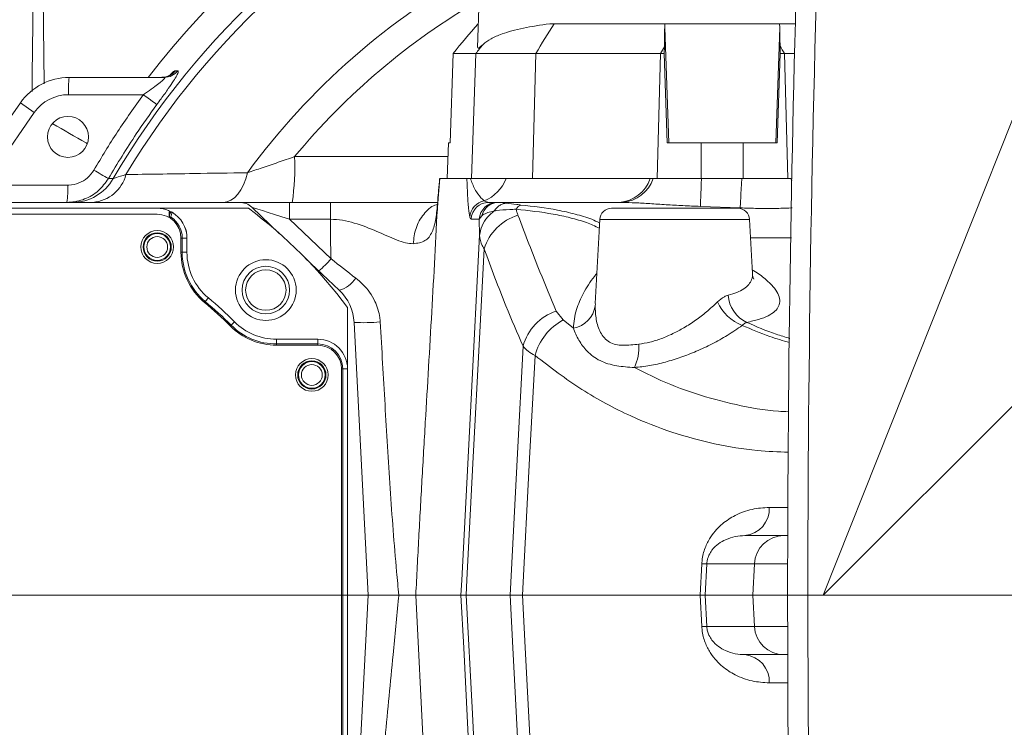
# Model space of a CAD drawing. Header units: millimetres. Extents: x 0 to 16820, y 0 to 11880.
# Tile 44 of 99: x 7908 to 8073, y 6308 to 6427. Entities that reach past the tile are written whole.
import ezdxf

# ---------------------------------------------------------------- set-up
doc = ezdxf.new("R2010")
doc.units = ezdxf.units.MM
doc.header["$LTSCALE"] = 20
doc.linetypes.add('CENTERX2', pattern=[20.32, 12.7, -2.54, 2.54, -2.54])
doc.styles.add('SLDTEXTSTYLE0', font='TXT', dxfattribs={"width": 0.605})
doc.dimstyles.new('SLDDIMSTYLE0', dxfattribs={"dimtxt": 140, "dimasz": 100, "dimexe": 0, "dimexo": 0.0625, "dimgap": 35, "dimtad": 1, "dimtoh": 1, "dimdec": 1, "dimrnd": 1e-09, "dimzin": 12, "dimdsep": 46, "dimtxsty": 'SLDTEXTSTYLE0', "dimsah": 1, "dimcen": 0, "dimadec": 0, "dimazin": 0, "dimtfac": 1, "dimtofl": 0, "dimtmove": 0, "dimatfit": 3, "dimfxl": 0, "dimfrac": 2, "dimtolj": 1, "dimtzin": 12, "dimarcsym": 0})
doc.dimstyles.new('SLDDIMSTYLE1', dxfattribs={"dimtxt": 140, "dimasz": 100, "dimexe": 0, "dimexo": 0.0625, "dimgap": 35, "dimtad": 1, "dimtoh": 1, "dimdec": 4, "dimlfac": 20, "dimzin": 12, "dimdsep": 46, "dimtxsty": 'SLDTEXTSTYLE0', "dimsah": 1, "dimcen": 0.09, "dimadec": 1, "dimazin": 0, "dimtfac": 1, "dimtofl": 0, "dimtmove": 0, "dimatfit": 3, "dimfxl": 0, "dimfrac": 2, "dimtolj": 1, "dimtzin": 12, "dimarcsym": 0})

# ---------------------------------------------------------------- blocks, each defined once
blk = doc.blocks.new('*D7')
at = {"color": 7, "linetype": 'Continuous', "lineweight": 0}
for q in [(9053.09, 7340.39), (8042.93, 6330.23)]:
    blk.add_line((8523.77, 6811.07), q, dxfattribs=at)
blk.add_solid([(8523.77, 6811.07), (8605.08, 6871.17), (8583.87, 6892.38)], dxfattribs=at)
at = {"color": 7, "linetype": 'Continuous', "lineweight": 0, "char_height": 140, "attachment_point": 1, "rotation": 45, "style": 'SLDTEXTSTYLE0'}
for s, insert in [('680', (8676.59, 7218.48)), ('R', (8578.46, 7120.35))]:
    blk.add_mtext(s, dxfattribs=dict(at, insert=insert))
blk = doc.blocks.new('*D8')
at = {"color": 7, "linetype": 'Continuous', "lineweight": 0}
blk.add_line((8986.14, 8701.53), (8042.93, 6330.23), dxfattribs=at)
blk.add_solid([(8986.14, 8701.53), (8935.25, 8614.16), (8963.12, 8603.07)], dxfattribs=at)
at = {"color": 7, "linetype": 'Continuous', "lineweight": 0, "char_height": 140, "attachment_point": 1, "rotation": 68.3093, "style": 'SLDTEXTSTYLE0'}
for s, insert in [('2552', (8554.82, 8105.03)), ('R', (8503.53, 7976.07))]:
    blk.add_mtext(s, dxfattribs=dict(at, insert=insert))
blk = doc.blocks.new('*D9')
at = {"color": 7, "linetype": 'Continuous', "lineweight": 0}
for p, q in [((6701.68, 6330.23), (5210.96, 6330.23)), ((9384.18, 6330.23), (10874.9, 6330.23))]:
    blk.add_line(p, q, dxfattribs=at)
blk.add_arc((8042.93, 6330.23), 2801.97, 180, 0, dxfattribs=at)
for points in [[(5240.96, 6330.23), (5227.75, 6229.98), (5257.74, 6230.52)], [(10844.9, 6330.23), (10828.12, 6230.52), (10858.12, 6229.98)]]:
    blk.add_solid(points, dxfattribs=at)
at = {"color": 7, "linetype": 'Continuous', "lineweight": 0, "char_height": 140, "attachment_point": 1, "style": 'SLDTEXTSTYLE0'}
for s, insert in [('180°', (7876, 3708.73)), ('-', (7812.04, 3708.73))]:
    blk.add_mtext(s, dxfattribs=dict(at, insert=insert))
blk = doc.blocks.new('*D10')
at = {"color": 7, "linetype": 'Continuous', "lineweight": 0}
for p, q in [((6701.68, 6330.23), (5210.96, 6330.23)), ((9384.18, 6330.23), (10874.9, 6330.23))]:
    blk.add_line(p, q, dxfattribs=at)
blk.add_arc((8042.93, 6330.23), 2801.97, 0, 180, dxfattribs=at)
for points in [[(5240.96, 6330.23), (5257.74, 6429.95), (5227.75, 6430.49)], [(10844.9, 6330.23), (10858.12, 6430.49), (10828.12, 6429.95)]]:
    blk.add_solid(points, dxfattribs=at)
at = {"color": 7, "linetype": 'Continuous', "lineweight": 0, "char_height": 140, "attachment_point": 1, "style": 'SLDTEXTSTYLE0'}
for s, insert in [('180°', (7900.14, 9312.67)), ('+', (7787.9, 9312.67))]:
    blk.add_mtext(s, dxfattribs=dict(at, insert=insert))

msp = doc.modelspace()

# ---------------------------------------------------------------- linework, layer by layer
at = {"color": 8, "linetype": 'Continuous', "lineweight": 0}
for p, q in [((7911.4333803, 6455.200698), (7911.9542216, 6416.1328977)), ((8016.2651283, 6425.6355938), (8016.9419944, 6406.2342175)), ((8035.6000236, 6425.5867232), (8034.9248624, 6406.2342175)), ((7984.5032462, 6421.2342175), (7983.7709151, 6400.2342175)), ((7994.5936873, 6421.2342175), (7994.0498031, 6400.2342175)), ((8015.5451593, 6421.2342175), (8015.0012751, 6400.2342175)), ((8036.4149475, 6421.2342175), (8036.9662112, 6400.2342175)), ((7934.0171762, 6418.3576023), (7934.4261477, 6418.3545233)), ((7928.6025076, 6414.3242735), (7916.0104856, 6414.3242735)), ((7907.9475785, 6412.9699819), (7910.2764213, 6411.3393086)), ((7910.2764213, 6411.3393086), (7901.7372874, 6399.1441615)), ((7979.9147742, 6406.2342175), (7979.7055367, 6400.2342175)), ((8022.4178485, 6406.2342175), (8022.4178485, 6400.2342175)), ((8029.4490084, 6406.2342175), (8029.4490084, 6400.2342175)), ((7954.0268598, 6403.9112497), (7979.814755, 6403.9112497)), ((7922.7310281, 6400.2379278), (7923.5363053, 6400.2238435)), ((7978.4411083, 6400.2342175), (7978.096521, 6396.2799143)), ((8037.6136455, 6399.8333774), (8037.4434975, 6400.2342175)), ((7901.7372874, 6399.1441615), (7915.8963363, 6399.1441615)), ((7953.1631708, 6396.2342175), (7953.1631708, 6393.3912254)), ((7978.1571966, 6396.6812832), (7978.096521, 6396.2799143)), ((8009.1597242, 6396.2306288), (8008.6457127, 6396.2342175)), ((8028.9586276, 6395.3033149), (8022.2547339, 6395.5567122)), ((7932.944, 6393.8398598), (7932.9550273, 6393.8398598)), ((7932.9550273, 6393.8398598), (7932.9550273, 6393.6857589)), ((7933.2277532, 6393.7589161), (7933.1155682, 6393.5865698)), ((7985.5144708, 6393.9733737), (7985.0962451, 6393.3912254)), ((7953.1631708, 6393.3912254), (7960.1689509, 6386.7429884)), ((7960.0705426, 6393.3912254), (7953.1631708, 6393.3912254)), ((7985.0962451, 6393.3912254), (7983.7132573, 6393.3912254)), ((7985.1296504, 6390.7077498), (7985.0962451, 6393.3912254)), ((8030.5327584, 6393.3388894), (8005.3340985, 6393.3388894)), ((7935.1390707, 6390.2342175), (7934.9334284, 6390.2342175)), ((7935.1390707, 6390.2342175), (7935.1390707, 6387.8623357)), ((7935.1390707, 6390.2342175), (7935.9334284, 6390.2342175)), ((8037.6061459, 6390.276369), (8030.6932583, 6390.276369)), ((7935.1390707, 6387.8623357), (7934.9334284, 6387.8623357)), ((7935.1390707, 6387.8623357), (7935.9334284, 6387.8623357)), ((7939.0250395, 6379.568222), (7938.8934284, 6379.4102117)), ((7939.0250395, 6379.568222), (7939.5334284, 6380.1785866)), ((8004.6309207, 6379.2096525), (8004.5801669, 6378.863845)), ((7998.0369734, 6377.959097), (7999.1790854, 6376.4729283)), ((7943.3619137, 6375.6062047), (7943.2164122, 6375.4608842)), ((7943.3619137, 6375.6062047), (7943.9239589, 6376.1675509)), ((7999.1790854, 6376.4729283), (8000.9040382, 6375.1018186)), ((7950.9994251, 6372.4398598), (7950.9994251, 6373.2342175)), ((7950.9994251, 6372.4398598), (7950.9994251, 6372.2342175)), ((7950.9994251, 6372.4398598), (7957.9334284, 6372.4398598)), ((7957.9334284, 6372.4398598), (7957.9334284, 6373.2342175)), ((7957.9334284, 6372.4398598), (7957.9334284, 6372.2342175)), ((7962.1390707, 6368.2342175), (7961.9334284, 6368.2342175)), ((7962.1390707, 6368.2342175), (7962.1390707, 6297.2342175)), ((7962.1390707, 6368.2342175), (7962.9334284, 6368.2342175)), ((8033.8493232, 6344.9725377), (8036.9639282, 6344.9725377)), ((8022.2339018, 6330.2342175), (8022.5021825, 6335.4958973)), ((8023.34839, 6335.4958973), (8023.0799544, 6330.2342175)), ((8031.3413176, 6335.4958973), (8023.34839, 6335.4958973)), ((8031.3413176, 6335.4958973), (8031.066614, 6330.2342175)), ((8036.9373157, 6335.4958973), (8031.3413176, 6335.4958973)), ((7974.4152594, 6330.2342175), (7976.6768591, 6284.7595042)), ((8022.5021825, 6324.9725377), (8022.2339018, 6330.2342175)), ((8023.0799544, 6330.2342175), (8023.34839, 6324.9725377)), ((8031.3413176, 6324.9725377), (8031.066614, 6330.2342175)), ((8023.34839, 6324.9725377), (8031.3413176, 6324.9725377)), ((8031.3413176, 6324.9725377), (8036.9373157, 6324.9725377)), ((8036.9150339, 6315.4958973), (8033.8493232, 6315.4958973))]:
    msp.add_line(p, q, dxfattribs=at)
at = {"color": 7, "linetype": 'Continuous', "lineweight": 0}
for p, q in [((7985.9334284, 6454.7342175), (7984.7983273, 6422.2291737)), ((7984.9066579, 6426.2342175), (7984.9381865, 6426.2342175)), ((7996.9402108, 6426.2342175), (7997.6898128, 6426.2342175)), ((7997.6898128, 6426.2342175), (8016.305478, 6426.2342175)), ((8016.305478, 6426.2342175), (8016.2651283, 6425.6355938)), ((8016.305478, 6426.2342175), (8035.5527445, 6426.2342175)), ((8035.5527445, 6426.2342175), (8038.2276822, 6426.2342175)), ((8035.6000236, 6425.5867232), (8035.5527445, 6426.2342175)), ((8016.2033307, 6422.3537939), (8016.1883367, 6421.2342175)), ((8035.6785201, 6421.2342175), (8035.6610763, 6422.4970289)), ((7980.1651923, 6406.2342175), (7980.7171745, 6421.2342175)), ((7980.7171745, 6421.2342175), (7984.5032462, 6421.2342175)), ((7984.5032462, 6421.2342175), (7994.5936873, 6421.2342175)), ((7994.5936873, 6421.2342175), (8015.5451593, 6421.2342175)), ((8015.5451593, 6421.2342175), (8016.1883367, 6421.2342175)), ((8016.1883367, 6421.2342175), (8016.6662542, 6406.2342175)), ((8035.2006026, 6406.2342175), (8035.6785201, 6421.2342175)), ((8035.6785201, 6421.2342175), (8036.4149475, 6421.2342175)), ((8036.4149475, 6421.2342175), (8038.0963535, 6421.2342175)), ((7916.1390989, 6417.2342175), (7932.1115789, 6417.2342175)), ((7896.9971536, 6397.3311544), (7907.9475785, 6412.9699819)), ((7979.8958748, 6406.2342175), (7979.6863502, 6400.2342175)), ((7979.8958748, 6406.2342175), (7979.9147742, 6406.2342175)), ((7979.9147742, 6406.2342175), (7980.1651923, 6406.2342175)), ((8016.6662542, 6406.2342175), (8022.4178485, 6406.2342175)), ((8022.4178485, 6406.2342175), (8029.4490084, 6406.2342175)), ((8029.4490084, 6406.2342175), (8035.2006026, 6406.2342175)), ((7978.4411083, 6400.2342175), (7983.0008325, 6400.2342175)), ((7983.0008325, 6400.2342175), (7983.6014893, 6400.2342175)), ((7989.5957395, 6400.2342175), (7983.6014893, 6400.2342175)), ((8013.8091788, 6400.2342175), (7989.5957395, 6400.2342175)), ((8014.3196354, 6400.2342175), (8013.8091788, 6400.2342175)), ((8014.3217261, 6400.2342175), (8015.0012751, 6400.2342175)), ((8029.211446, 6400.2342175), (8022.4483178, 6400.2342175)), ((8029.4490084, 6400.2342175), (8036.9662112, 6400.2342175)), ((8036.9662112, 6400.2342175), (8037.2684875, 6400.2342175)), ((7944.7776364, 6396.2342175), (7853.0840182, 6396.2342175)), ((7862.8985183, 6395.2342175), (7930.9334285, 6395.2342175)), ((7946.2656123, 6395.2342175), (7930.9334284, 6395.2342175)), ((7944.7776364, 6396.2342175), (7953.1631708, 6396.2342175)), ((7946.8427001, 6395.4103406), (7951.4673754, 6391.0216876)), ((7953.1631708, 6396.2342175), (7960.0705426, 6396.2342175)), ((7986.7050402, 6396.2342175), (7988.0880279, 6396.2342175)), ((7988.0880279, 6396.2342175), (7988.3539096, 6396.2342175)), ((8007.3313576, 6395.2342175), (8028.5354993, 6395.2342175)), ((7930.9334284, 6394.2342175), (7859.8674318, 6394.2342175)), ((7932.9420036, 6393.7254913), (7932.944, 6393.8398598)), ((7932.9578655, 6394.6342175), (7932.944, 6393.8398598)), ((7932.9578655, 6394.6342175), (7933.1784432, 6394.6342175)), ((8005.3340985, 6393.3388894), (8004.5937187, 6379.2116022)), ((8031.0078598, 6384.2734131), (8030.5327584, 6393.3388894)), ((7934.9334284, 6387.8623357), (7934.9334284, 6390.2342175)), ((7935.9334284, 6387.8623357), (7935.9334284, 6390.2342175)), ((7955.8358411, 6386.8761685), (7961.549066, 6381.4545205)), ((7962.9334284, 6368.2342175), (7962.9334284, 6378.5664014)), ((7964.0312657, 6376.0702132), (7966.4334284, 6330.2342175)), ((7957.9334284, 6373.2342175), (7950.9994251, 6373.2342175)), ((7957.9334284, 6372.2342175), (7950.9994251, 6372.2342175)), ((7961.9334284, 6297.2342175), (7961.9334284, 6368.2342175)), ((7962.9334284, 6297.2342175), (7962.9334284, 6368.2342175)), ((8029.7634145, 6340.2342175), (8036.3154649, 6340.2342175)), ((8036.3154649, 6340.2342175), (8036.9474695, 6340.2342175)), ((7964.0312657, 6284.3982219), (7966.4334284, 6330.2342175)), ((7982.0072258, 6330.2342175), (7974.4152594, 6330.2342175)), ((7982.007355, 6330.2342175), (7982.0072258, 6330.2342175)), ((7982.0073551, 6330.234219), (7982.8889172, 6330.2398738)), ((7990.270813, 6330.2399799), (7982.8889116, 6330.2399799)), ((7992.3624284, 6330.2342191), (7990.2708076, 6330.2400861)), ((7992.3637931, 6330.2342175), (7992.3624284, 6330.2342175)), ((8022.2339018, 6330.2342175), (7992.3637931, 6330.2342175)), ((8031.066614, 6330.2342175), (8023.0799544, 6330.2342175)), ((8036.9334284, 6330.2342175), (8031.066614, 6330.2342175)), ((8036.3154649, 6320.2342175), (8029.7634145, 6320.2342175)), ((8036.9474695, 6320.2342175), (8036.3154649, 6320.2342175))]:
    msp.add_line(p, q, dxfattribs=at)
at = {"color": 7, "linetype": 'CENTERX2', "lineweight": 0}
for q in [(6701.6823515, 6330.2342175), (6701.6823515, 6330.2342175), (9384.1845053, 6330.2342175)]:
    msp.add_line((8042.9334284, 6330.2342175), q, dxfattribs=at)
at = {"color": 8, "linetype": 'Continuous', "lineweight": 0, "flags": 128}
for points in [[(7928.6025076, 6414.3242735), (7929.019741, 6414.0172088), (7929.4203762, 6413.7222198), (7929.7922304, 6413.4482767), (7930.1239962, 6413.2037097), (7930.4055852, 6412.9959555), (7930.6284348, 6412.8313317), (7930.7857684, 6412.7148443), (7930.8728018, 6412.6500353)], [(7946.1108427, 6401.2209991), (7945.8193237, 6400.1606048), (7945.4442328, 6399.1893687), (7944.9937797, 6398.3285481), (7944.4778234, 6397.5969836), (7943.9076564, 6397.0106869), (7943.2957579, 6396.5824899), (7942.6555203, 6396.3217647), (7942.0009565, 6396.2342175)], [(8022.2547339, 6395.5567122), (8022.2652223, 6395.776396), (8022.2802505, 6396.1150327), (8022.2995854, 6396.5673717), (8022.3229272, 6397.1263997), (8022.3499141, 6397.7834488), (8022.3801276, 6398.5283316), (8022.4130992, 6399.3494985), (8022.4483178, 6400.2342175)], [(8028.9586276, 6395.3033149), (8028.9731332, 6395.5529219), (8028.9933678, 6395.9233964), (8029.0190097, 6396.4088477), (8029.0496511, 6397.0015567), (8029.0848049, 6397.6920991), (8029.123912, 6398.4694948), (8029.1663507, 6399.3213828), (8029.211446, 6400.2342175)], [(7982.007355, 6330.2342175), (7982.1375412, 6332.7556792), (7983.70641, 6363.1418712), (7985.1296504, 6390.7077498)], [(7985.8962181, 6388.4428885), (7985.1726733, 6374.4377442), (7984.0309782, 6352.3388631), (7983.0209976, 6332.78958), (7982.8892765, 6330.2399799)], [(7990.270432, 6330.2399799), (7991.5055633, 6354.0171174), (7992.4425315, 6372.0543367)], [(7994.4576862, 6370.5049035), (7993.5583207, 6353.219236), (7992.3624284, 6330.2342175)], [(7984.3129073, 6285.5772097), (7984.0005816, 6291.626447), (7983.2317202, 6306.5179853), (7982.4628552, 6321.4095244), (7982.0072258, 6330.2342175)], [(7982.8885577, 6330.2399799), (7983.920315, 6310.2691954), (7984.6315863, 6296.5017061), (7984.885211, 6291.5924913), (7985.1962412, 6285.5721149)], [(7992.5915356, 6285.5717136), (7991.9654604, 6297.6240216), (7991.1183205, 6313.9320001), (7990.7317125, 6321.3744631), (7990.271183, 6330.2399799)], [(7992.3637931, 6330.2342175), (7992.8228555, 6321.4110411), (7993.5976469, 6306.5196113), (7994.3724419, 6291.6281827), (7994.6872727, 6285.5772097)]]:
    msp.add_lwpolyline(points, dxfattribs=at)
at = {"color": 7, "linetype": 'Continuous', "lineweight": 30}
for radius in [2552, 680]:
    msp.add_circle((8042.9334284, 6330.2342175), radius, dxfattribs=at)
at = {"color": 7, "linetype": 'Continuous', "lineweight": 0}
for centre, radius in [((7915.9334284, 6407.2342175), 3.45), ((7930.9334284, 6388.7342175), 2.75), ((7930.9334284, 6388.7342175), 2.375), ((7949.1986701, 6381.4994592), 5.1), ((7949.1986701, 6381.4994592), 4), ((7949.1986701, 6381.4994592), 3.4), ((7956.9334284, 6367.2342175), 2.75), ((7956.9334284, 6367.2342175), 2.375)]:
    msp.add_circle(centre, radius, dxfattribs=at)
at = {"color": 8, "linetype": 'Continuous', "lineweight": 0}
for centre, radius in [((7930.9334284, 6388.7342175), 2.2484223), ((7930.9334284, 6388.7342175), 1.7484414), ((7956.9334284, 6367.2342175), 2.2484223), ((7956.9334284, 6367.2342175), 1.7484414)]:
    msp.add_circle(centre, radius, dxfattribs=at)
at = {"color": 7, "linetype": 'Continuous', "lineweight": 0}
for centre, radius, start, end in [((11597.9334284, 6330.2342175), 3561, 176.9692175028, 180.6125362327), ((8042.9334284, 6330.2342175), 143, 100.177366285, 142.526703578), ((7916.1390989, 6407.2342175), 10, 90, 145), ((7944.7776364, 6393.2342175), 3, 46.5, 90), ((7897.9334284, 6330.2342175), 81, 36.633461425, 53.366538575), ((8007.3313576, 6393.2342175), 2, 90, 177), ((8028.5354993, 6393.2342175), 2, 3, 90), ((7930.9334284, 6390.2342175), 4, 0, 90), ((7930.9334284, 6390.2342175), 5, 0, 60.073824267), ((7945.9334284, 6387.8623357), 11, 180, 230.2081805), ((7945.9334284, 6387.8623357), 10, 180, 230.2081805), ((7956.0422294, 6375.6515255), 8, 3, 46.5), ((7897.9334284, 6330.2342175), 64, 44.964349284, 50.2081805), ((7897.9334284, 6330.2342175), 65, 44.964349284, 50.2081805), ((7950.9994251, 6383.2342175), 11, 224.964349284, 270), ((7950.9994251, 6383.2342175), 10, 224.964349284, 270), ((7957.9334284, 6368.2342175), 5, 0, 90), ((7957.9334284, 6368.2342175), 4, 0, 90)]:
    msp.add_arc(centre, radius, start, end, dxfattribs=at)
at = {"color": 8, "linetype": 'Continuous', "lineweight": 0}
for centre, radius, start, end in [((11597.9334284, 6330.2342175), 3557.5930281, 176.9697988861, 180.9458052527), ((8042.9334284, 6330.2342175), 138.3987744, 114.662507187, 149.621513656), ((8042.9334284, 6330.2342175), 136.9132067, 114.586356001, 148.922912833), ((8042.9334284, 6330.2342175), 120.0572208, 118.708825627, 143.752492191), ((8042.9334284, 6330.2342175), 115.4672378, 120.071383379, 140.351396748), ((8080.4708804, 6371.5155024), 99.2312598, 146.535089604, 149.931247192), ((8063.3351485, 6359.7442053), 99.9774496, 140.919914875, 142.04525919), ((8103.1917895, 6370.4621699), 101.2903382, 149.182462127, 149.917092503), ((7949.3893015, 6370.13821), 100.9171197, 30.418786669, 31.253796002), ((7931.6943917, 6420.1972759), 2.9630603, 270.065330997, 321.620347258), ((7932.1078321, 6420.1930786), 2.9588635, 270.072553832, 321.583594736), ((7932.8913551, 6415.0359893), 16.8958662, 172.524369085, 182.414222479), ((7916.0104856, 6407.3242735), 7, 90, 145), ((7914.9256108, 6402.0478309), 39.1456256, 351.459268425, 2.728437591), ((7916.6772457, 6404.1251204), 7.8909226, 270.12821635, 330.369767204), ((7919.6229998, 6402.4543895), 6.2425616, 274.854103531, 345.65340195), ((8025.1412798, 6580.8026803), 207.584897, 239.660810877, 240.439551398), ((7983.478779, 6402.5574615), 6.5432919, 292.015321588, 339.20303971), ((8008.1955006, 6402.1480541), 5.9309488, 274.35345051, 341.174534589), ((8008.6543895, 6402.2088117), 5.9995028, 274.831715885, 340.784245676), ((7899.0154668, 6398.4324457), 16.8958662, 352.524369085, 2.414222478), ((7986.4944977, 6393.5454788), 2.9991094, 100.818653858, 176.191414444), ((7986.7069533, 6393.2365279), 2.9976902, 90.036565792, 177.041905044), ((7988.0899411, 6393.2365279), 2.9976902, 90.036565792, 177.041905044), ((7988.3779929, 6393.290495), 2.9438211, 90.468740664, 166.586907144), ((7992.5635808, 6394.4651755), 1.4043267, 109.556514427, 153.971724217), ((7932.9549813, 6393.3397809), 0.5000789, 56.944044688, 89.99472759), ((7930.9334284, 6390.2342175), 4.2056422, 0, 56.938772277), ((7994.0817468, 6385.8355231), 8.5907645, 106.81107779, 162.331578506), ((7945.9334284, 6387.8623357), 10.7943578, 180, 230.2081805), ((7945.3023548, 6399.8823132), 19.8408049, 310.181598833, 318.529259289), ((7960.1674841, 6386.2017023), 4.9441384, 286.226687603, 327.028143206), ((8032.3685261, 6380.9750357), 5.4252419, 183.625427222, 244.796345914), ((7897.9334284, 6330.2342175), 64.2056422, 44.964349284, 50.2081805), ((8000.2111699, 6379.4559761), 4.4089403, 279.041555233, 352.281718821), ((8032.2917905, 6382.9077038), 7.9368174, 205.396162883, 247.86867377), ((8000.7482967, 6369.7876683), 8.6095018, 108.356117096, 164.735508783), ((7950.9994251, 6383.2342175), 10.7943578, 224.964349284, 270), ((7965.6642443, 6400.8898597), 24.8733084, 266.235718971, 276.383863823), ((8003.9193817, 6367.8712053), 9.8214076, 118.858580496, 164.44525808), ((7957.9334284, 6368.2342175), 4.2056422, 0, 90), ((8004.5509083, 6371.7520581), 7.3770468, 333.673119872, 5.037139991), ((8029.2940705, 6344.7697618), 4.5597637, 275.908012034, 2.548825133), ((8036.3243291, 6335.2448963), 4.9893291, 90.101793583, 177.11637191), ((8022.9252862, 6344.6188304), 9.1327392, 267.344636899, 272.655363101), ((8022.9252862, 6315.8496047), 9.1327392, 87.344636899, 92.655363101), ((8036.3243291, 6325.2235387), 4.9893291, 182.88362809, 269.898206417), ((8029.2940705, 6315.6986733), 4.5597637, 357.451174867, 84.091987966)]:
    msp.add_arc(centre, radius, start, end, dxfattribs=at)
at = {"color": 7, "linetype": 'Continuous', "lineweight": 0}
for centre, major_axis, ratio, start_param, end_param in [((8059.5214184, 6359.6778899), (89.6249955, 44.7660646), 0.9977166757, 1.9491968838, 2.0143446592), ((8023.1315427, 6359.6778899), (-3.3473198, 99.9997845), 0.0620232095, 0.8484643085, 0.8913332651), ((8028.662467, 6359.6778899), (3.3429671, 99.9997783), 0.0629961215, 5.3937214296, 5.4341008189)]:
    msp.add_ellipse(centre, major_axis=major_axis, ratio=ratio, start_param=start_param, end_param=end_param, dxfattribs=at)
at = {"color": 8, "linetype": 'Continuous', "lineweight": 0}
for centre, major_axis, ratio, start_param, end_param in [((7953.4940744, 6393.2342175), (6.6518213, -2.1769504), 0.0066236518, 1.622730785, 3.1555548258), ((7987.3182384, 6404.2342175), (0.724696, 7.9949658), 0.3915631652, 2.9228789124, 3.1770706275), ((7984.3264556, 6404.3912254), (0.6174826, 10.9998799), 0.0832325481, 2.8920731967, 3.1462649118)]:
    msp.add_ellipse(centre, major_axis=major_axis, ratio=ratio, start_param=start_param, end_param=end_param, dxfattribs=at)
for points, knots in [([(7909.8855348, 6414.8590995), (7910.0648769, 6429.9454147), (7910.3291804, 6452.1787159), (7910.7646167, 6474.3957993), (7910.9045895, 6481.5375719)], [0, 0, 0, 0, 0.6785458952, 1, 1, 1, 1]), ([(7934.4261477, 6418.3545233), (7934.4698109, 6418.3141256), (7934.5570309, 6418.2334287), (7934.255439, 6417.5907732), (7933.667415, 6416.6198143), (7932.7619346, 6415.2734949), (7931.7782937, 6413.886981), (7931.1091437, 6412.9728896), (7930.8728018, 6412.6500353)], [0, 0, 0, 0, 0.1591027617, 0.3178174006, 0.4771881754, 0.6593571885, 0.8796859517, 1, 1, 1, 1]), ([(7933.1205478, 6417.670555), (7933.2138981, 6417.7652516), (7933.5797261, 6418.1363559), (7933.8602514, 6418.3237899), (7933.9846688, 6418.350598), (7934.0171762, 6418.3576023)], [0, 0, 0, 0, 0.2019695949, 0.7914934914, 1, 1, 1, 1]), ([(7928.6025076, 6414.3242735), (7928.8424817, 6414.4885315), (7929.5068383, 6414.9432715), (7930.47635, 6415.632413), (7931.3810714, 6416.316966), (7931.9287889, 6416.7825809), (7932.1483368, 6417.0240624), (7932.2258601, 6417.1622936), (7932.2105251, 6417.2262451), (7932.1354164, 6417.2322968), (7932.1115789, 6417.2342175)], [0, 0, 0, 0, 0.1419351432, 0.3929404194, 0.5841931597, 0.7338173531, 0.8273952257, 0.8680681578, 0.9581283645, 1, 1, 1, 1]), ([(7920.2864013, 6401.6464805), (7921.5853261, 6403.8121847), (7924.1869425, 6408.1498738), (7927.1292325, 6412.2641546), (7928.6025076, 6414.3242735)], [0, 0, 0, 0, 0.4992760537, 1, 1, 1, 1]), ([(7930.8728018, 6412.6500353), (7929.7044924, 6411.0253023), (7926.813737, 6407.0052152), (7924.2554024, 6402.7646519), (7922.7310281, 6400.2379278)], [0, 0, 0, 0, 0.4041536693, 1, 1, 1, 1]), ([(7913.364309, 6409.4287972), (7915.2328516, 6408.3570118), (7917.1394689, 6407.2633869), (7919.0467389, 6406.1702044), (7919.0848268, 6406.1483737)], [0, 0, 0, 0, 0.9800301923, 1, 1, 1, 1]), ([(7946.1108427, 6401.2209991), (7946.9265392, 6401.4928081), (7948.5896405, 6402.046992), (7951.2713728, 6402.9585718), (7953.1035384, 6403.592022), (7954.0268598, 6403.9112497)], [0, 0, 0, 0, 0.3231755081, 0.6589137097, 1, 1, 1, 1]), ([(7922.7310281, 6400.2379278), (7922.2054801, 6399.5049018), (7921.1564147, 6398.041682), (7918.7735012, 6396.6620108), (7916.8861054, 6396.248687), (7915.8778558, 6396.2356424), (7915.767723, 6396.2342175)], [0, 0, 0, 0, 0.3200244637, 0.6388123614, 0.9605468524, 1, 1, 1, 1]), ([(7915.8963363, 6399.1441615), (7915.9658203, 6399.145052), (7916.6013928, 6399.1531975), (7917.7899503, 6399.4107499), (7919.2926358, 6400.2716074), (7919.9550926, 6401.1881154), (7920.2864013, 6401.6464805)], [0, 0, 0, 0, 0.0396062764, 0.362280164, 0.6810628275, 1, 1, 1, 1]), ([(7923.5363053, 6400.2238435), (7923.6836613, 6400.2704305), (7924.0721965, 6400.3932669), (7925.0585904, 6400.7105892), (7925.6708842, 6400.9075638)], [0, 0, 0, 0, 0.3792603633, 1, 1, 1, 1]), ([(7925.6708842, 6400.9075638), (7927.4692767, 6400.9327735), (7931.078554, 6400.983368), (7937.8367832, 6401.0843806), (7943.0734284, 6401.1708464), (7946.1108427, 6401.2209991)], [0, 0, 0, 0, 0.2943197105, 0.5906838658, 1, 1, 1, 1]), ([(7983.5020117, 6393.7446899), (7983.4235498, 6394.1853907), (7983.2646038, 6395.0781504), (7983.1113855, 6397.4734078), (7983.0360264, 6399.3553292), (7983.0008325, 6400.2342175)], [0, 0, 0, 0, 0.3419287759, 0.6926699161, 1, 1, 1, 1]), ([(7983.6014893, 6400.2342175), (7983.7107211, 6399.9338841), (7984.0584515, 6398.9777972), (7984.8171677, 6397.5077992), (7985.5589278, 6396.8311879), (7985.9315615, 6396.4912826)], [0, 0, 0, 0, 0.18561201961, 0.59088059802, 1, 1, 1, 1]), ([(7978.096521, 6396.2799143), (7978.0093415, 6395.3280854), (7977.8337669, 6393.4111547), (7977.2195314, 6391.1086397), (7976.0588551, 6389.5516915), (7974.688768, 6389.3717616), (7973.9747557, 6389.2779923)], [0, 0, 0, 0, 0.2367023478, 0.4767054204, 0.7272883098, 1, 1, 1, 1]), ([(7978.0700295, 6395.8507115), (7977.9253036, 6395.8217138), (7977.0365381, 6395.6436381), (7975.6539627, 6394.2986359), (7974.3010232, 6392.0165864), (7974.080775, 6390.1678873), (7973.9747557, 6389.2779923)], [0, 0, 0, 0, 0.0622913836, 0.3825328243, 0.7027742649, 1, 1, 1, 1]), ([(7978.096521, 6396.2799143), (7977.9379856, 6393.2064128), (7977.620034, 6387.0423333), (7977.0986283, 6377.7925893), (7976.561324, 6368.5409363), (7976.0077652, 6359.1406402), (7975.4536704, 6349.5973473), (7974.9088134, 6339.9064289), (7974.5794732, 6333.4523256), (7974.4152594, 6330.2342175)], [0, 0, 0, 0, 0.1391034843, 0.2789798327, 0.4196116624, 0.5605442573, 0.7078589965, 0.8543343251, 1, 1, 1, 1]), ([(7988.3539096, 6396.2342175), (7988.5095516, 6396.2278793), (7988.8245137, 6396.2150532), (7989.4109843, 6396.1328487), (7989.707644, 6396.0912665)], [0, 0, 0, 0, 0.4941611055, 1, 1, 1, 1]), ([(7989.707644, 6396.0912665), (7990.2053168, 6396.0164169), (7990.8618128, 6395.9176805), (7991.85357, 6395.8136554), (7992.0935015, 6395.788489)], [0, 0, 0, 0, 0.7580743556, 1, 1, 1, 1]), ([(7992.0935015, 6395.788489), (7994.1767283, 6395.5479503), (7997.320375, 6395.1849708), (8001.2184588, 6394.2769158), (8003.6176312, 6393.592495), (8004.8744578, 6393.0005107), (8005.3057192, 6392.79738)], [0, 0, 0, 0, 0.4379074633, 0.6608144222, 0.8836134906, 1, 1, 1, 1]), ([(8022.2547339, 6395.5567122), (8021.2758744, 6395.595511), (8019.3362013, 6395.6723933), (8016.4611205, 6395.8446891), (8013.7737132, 6396.0175383), (8011.2688474, 6396.1717255), (8009.8694843, 6396.2108067), (8009.1597242, 6396.2306288)], [0, 0, 0, 0, 0.2045296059, 0.4052886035, 0.6110088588, 0.8027028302, 1, 1, 1, 1]), ([(8037.7019715, 6395.3056355), (8037.6175076, 6395.3005372), (8036.6926273, 6395.2447113), (8034.7461079, 6395.2042415), (8031.9036684, 6395.1993261), (8029.9473956, 6395.2684017), (8028.9586276, 6395.3033149)], [0, 0, 0, 0, 0.03252454, 0.3561437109, 0.6745727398, 1, 1, 1, 1]), ([(7932.9550273, 6393.8398598), (7932.9668797, 6393.8800234), (7933.029516, 6394.092275), (7933.1039249, 6394.357061), (7933.1643185, 6394.5816835), (7933.1784432, 6394.6342175)], [0, 0, 0, 0, 0.151683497, 0.8015981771, 1, 1, 1, 1]), ([(7933.4278471, 6394.5675621), (7933.4264413, 6394.5616584), (7933.4194123, 6394.5321396), (7933.38974, 6394.4081181), (7933.3259358, 6394.1449747), (7933.2647666, 6393.9044544), (7933.2277532, 6393.7589161)], [0, 0, 0, 0, 0.0219701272, 0.1098506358, 0.4613726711, 1, 1, 1, 1]), ([(7987.6070966, 6394.7863125), (7987.2218622, 6394.4611364), (7986.3593484, 6393.733089), (7985.4488405, 6392.3333489), (7985.2360471, 6391.2496161), (7985.1296504, 6390.7077498)], [0, 0, 0, 0, 0.28753266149, 0.64376633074, 1, 1, 1, 1]), ([(7987.6070966, 6394.7863125), (7987.2228569, 6394.6981219), (7986.442083, 6394.518919), (7985.8302836, 6394.2193163), (7985.5752732, 6394.0207242), (7985.5144708, 6393.9733737)], [0, 0, 0, 0, 0.4246115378, 0.8628094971, 1, 1, 1, 1]), ([(7991.3016844, 6395.0814146), (7990.9354033, 6395.065226), (7989.682086, 6395.0098327), (7988.4622348, 6394.9102571), (7987.7370567, 6394.805149), (7987.6070966, 6394.7863125)], [0, 0, 0, 0, 0.2531325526, 0.8661528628, 1, 1, 1, 1]), ([(7991.3016844, 6395.0814146), (7991.3379663, 6394.9156227), (7991.4140669, 6394.5678775), (7991.5342621, 6394.2338992), (7991.5971527, 6394.0591493)], [0, 0, 0, 0, 0.4767625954, 1, 1, 1, 1]), ([(8005.2590126, 6391.9061656), (8004.5556543, 6392.227863), (8003.0470108, 6392.9178765), (8000.3963499, 6393.6564851), (7996.5226466, 6394.5088767), (7993.3985384, 6394.8514707), (7991.3016844, 6395.0814146)], [0, 0, 0, 0, 0.1776646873, 0.3810755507, 0.5845872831, 1, 1, 1, 1]), ([(7991.5971527, 6394.0591493), (7992.8258588, 6390.8309818), (7994.9557121, 6385.2352392), (7997.1208832, 6380.1223679), (7998.0369734, 6377.959097)], [0, 0, 0, 0, 0.5768970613, 1, 1, 1, 1]), ([(7960.1689509, 6386.7429884), (7960.1262262, 6387.9846062), (7960.0499894, 6390.2001154), (7960.0642666, 6392.4168121), (7960.0705426, 6393.3912254)], [0, 0, 0, 0, 0.5604210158, 1, 1, 1, 1]), ([(7973.9747557, 6389.2779923), (7973.5453029, 6389.3159811), (7972.6759803, 6389.3928801), (7970.677488, 6390.0909999), (7967.9134523, 6391.3628577), (7964.793009, 6392.6143809), (7962.1143013, 6393.2824368), (7960.7465269, 6393.355243), (7960.0705426, 6393.3912254)], [0, 0, 0, 0, 0.1201354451, 0.2431849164, 0.4985748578, 0.7542867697, 0.8785630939, 1, 1, 1, 1]), ([(7985.8962181, 6388.4428885), (7985.787521, 6388.6180993), (7985.3449796, 6389.3314402), (7985.2222415, 6390.1159394), (7985.1296504, 6390.7077498)], [0, 0, 0, 0, 0.2456200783, 1, 1, 1, 1]), ([(7992.4425315, 6372.0543367), (7991.4773633, 6374.2805235), (7989.2277203, 6379.4693864), (7987.1070523, 6385.1814699), (7985.8962181, 6388.4428885)], [0, 0, 0, 0, 0.4290317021, 1, 1, 1, 1]), ([(7960.1689509, 6386.7429884), (7960.1689666, 6386.742976), (7961.5579608, 6385.6547965), (7962.936643, 6384.5828765), (7964.3153096, 6383.5109686)], [0, 0, 0, 0, 0.0000113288, 1, 1, 1, 1]), ([(8000.9040382, 6375.1018186), (8001.006113, 6376.1367317), (8001.1922647, 6378.0240826), (8002.5614096, 6380.9895246), (8003.7613775, 6383.0311417), (8004.721122, 6384.1109569), (8004.8585887, 6384.2656216)], [0, 0, 0, 0, 0.3560070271, 0.6492430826, 0.9497601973, 1, 1, 1, 1]), ([(8026.9541413, 6380.6319791), (8027.4564815, 6380.7803176), (8028.4766161, 6381.0815581), (8029.6165806, 6381.692833), (8030.4602922, 6382.420946), (8030.9114947, 6383.2776852), (8031.0817561, 6383.9068581), (8031.0054261, 6384.2641672), (8031.0034998, 6384.2731846)], [0, 0, 0, 0, 0.19329102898, 0.39252850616, 0.58853579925, 0.78994980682, 0.99469893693, 1, 1, 1, 1]), ([(8030.9763422, 6384.8748052), (8031.0753051, 6384.8205107), (8031.9550718, 6384.3378398), (8033.1677594, 6383.3961745), (8034.5446346, 6382.1113299), (8035.365078, 6380.9018472), (8035.6846771, 6379.7879288), (8035.5125109, 6378.7921009), (8034.8480638, 6377.9147324), (8033.717827, 6377.1644579), (8032.1480461, 6376.5332711), (8030.7547885, 6376.2219274), (8030.0582573, 6376.0662774)], [0, 0, 0, 0, 0.0151404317, 0.1345963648, 0.2491771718, 0.3637454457, 0.4725756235, 0.5813767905, 0.6865129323, 0.7916165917, 0.8958228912, 1, 1, 1, 1]), ([(7964.3153096, 6383.5109686), (7964.7243203, 6383.1672686), (7966.0310208, 6382.0692216), (7967.5733014, 6379.8891632), (7968.3106419, 6377.5944879), (7968.4104636, 6376.402655), (7968.4298839, 6376.1707838)], [0, 0, 0, 0, 0.1857848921, 0.5935423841, 0.9209236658, 1, 1, 1, 1]), ([(8025.1219552, 6379.5038042), (8025.5069914, 6379.8350621), (8025.9778594, 6380.2401635), (8026.6096732, 6380.5279602), (8026.8278472, 6380.5938421), (8026.9541413, 6380.6319791)], [0, 0, 0, 0, 0.6538800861, 0.7996420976, 1, 1, 1, 1]), ([(8004.5801669, 6378.863845), (8004.6036825, 6378.0826691), (8004.6506359, 6376.5228996), (8005.2573199, 6374.6573376), (8006.0804824, 6373.4191172), (8006.9261222, 6372.7060226), (8007.9940181, 6372.3143247), (8008.8245251, 6372.2251557), (8010.0720367, 6372.2036262), (8010.9932202, 6372.3025017), (8011.8994649, 6372.3997737)], [0, 0, 0, 0, 0.20309893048, 0.4055264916, 0.51053825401, 0.61526922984, 0.71436318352, 0.81359424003, 0.81661718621, 1, 1, 1, 1]), ([(8011.8994649, 6372.3997737), (8012.5245611, 6372.4966145), (8013.7755575, 6372.6904206), (8015.7267969, 6373.3174182), (8017.6506748, 6374.142691), (8019.5953467, 6375.1864019), (8021.4925535, 6376.4189759), (8023.4005737, 6377.8735398), (8024.5245824, 6378.9380518), (8025.1219552, 6379.5038042)], [0, 0, 0, 0, 0.1297210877, 0.2596090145, 0.3927668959, 0.5260664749, 0.6771982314, 0.8284417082, 1, 1, 1, 1]), ([(7968.4298839, 6376.1707838), (7968.6980503, 6371.5244296), (7969.2366539, 6362.1923746), (7969.921203, 6350.5086277), (7970.5971858, 6341.1543634), (7971.0960645, 6335.1629301), (7971.4349484, 6331.5459124), (7971.5578431, 6330.2342175)], [0, 0, 0, 0, 0.30242276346, 0.60740651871, 0.76025681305, 0.91305822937, 1, 1, 1, 1]), ([(8029.301747, 6375.555649), (8028.4763742, 6374.9869986), (8026.9110219, 6373.9085305), (8024.2831953, 6372.452987), (8021.6690281, 6371.2184298), (8019.0082651, 6370.1836333), (8016.3658568, 6369.3650111), (8013.7049497, 6368.7531813), (8012.010034, 6368.5713106), (8011.1627965, 6368.4803989)], [0, 0, 0, 0, 0.1646969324, 0.3123542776, 0.4599361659, 0.5943186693, 0.728624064, 0.8643473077, 1, 1, 1, 1]), ([(8030.0582573, 6376.0662774), (8030.0089073, 6376.0453163), (8029.7771095, 6375.9468619), (8029.5111128, 6375.7279524), (8029.301747, 6375.555649)], [0, 0, 0, 0, 0.212901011, 1, 1, 1, 1]), ([(8037.2709044, 6372.6817071), (8036.1456901, 6373.0040812), (8033.4365711, 6373.7802442), (8030.8272843, 6374.900616), (8029.301747, 6375.555649)], [0, 0, 0, 0, 0.4153432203, 1, 1, 1, 1]), ([(8030.0582573, 6376.0662774), (8031.6879012, 6375.3548254), (8034.0558355, 6374.3210587), (8036.5169485, 6373.6069314), (8037.2842908, 6373.384276)], [0, 0, 0, 0, 0.6882132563, 1, 1, 1, 1]), ([(8011.1627965, 6368.4803989), (8010.1541671, 6368.5542593), (8007.9711812, 6368.714116), (8005.2784983, 6369.5145366), (8003.2146007, 6371.0881866), (8001.7431204, 6373.0458926), (8001.1838071, 6374.4163265), (8000.9040382, 6375.1018186)], [0, 0, 0, 0, 0.1839036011, 0.398024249, 0.6161948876, 0.8080203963, 1, 1, 1, 1]), ([(7994.4576862, 6370.5049035), (7994.0474325, 6370.7335962), (7993.2197072, 6371.195005), (7992.7030917, 6371.7662325), (7992.4425315, 6372.0543367)], [0, 0, 0, 0, 0.4956399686, 1, 1, 1, 1]), ([(8037.0886958, 6354.2552458), (8035.3356888, 6354.3191532), (8031.1118763, 6354.4731358), (8024.5625189, 6355.5823677), (8017.4498861, 6357.48853), (8009.9777954, 6360.4422395), (8002.2181016, 6364.5595903), (7997.0499827, 6368.5189255), (7994.4576862, 6370.5049035)], [0, 0, 0, 0, 0.11324293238, 0.27285511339, 0.43484609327, 0.59683605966, 0.79777546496, 1, 1, 1, 1]), ([(8011.1627965, 6368.4803989), (8012.378833, 6367.8663804), (8015.7341317, 6366.1721752), (8021.4124208, 6363.9796074), (8028.281031, 6362.1609857), (8033.5191648, 6361.2022079), (8036.5151185, 6361.0716678), (8037.0834204, 6361.0469057)], [0, 0, 0, 0, 0.14875434, 0.4104443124, 0.6721357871, 0.937807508, 1, 1, 1, 1]), ([(8022.5021825, 6335.4958973), (8022.5257577, 6335.7848029), (8022.6094476, 6336.8103932), (8023.1041954, 6338.4631251), (8023.9767333, 6340.0500409), (8024.9539425, 6341.2783359), (8026.2992003, 6342.5499893), (8028.2937295, 6343.8219199), (8030.9463103, 6344.7956314), (8032.8812523, 6344.9135446), (8033.8493232, 6344.9725377)], [0, 0, 0, 0, 0.0374469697, 0.1329335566, 0.2274083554, 0.3120365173, 0.3968248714, 0.564939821, 0.7823350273, 1, 1, 1, 1]), ([(8029.7634145, 6340.2342175), (8029.2212052, 6340.2043259), (8028.1334948, 6340.1443611), (8026.6402386, 6339.6733931), (8025.3219818, 6338.9336791), (8024.3781005, 6338.0840364), (8023.7838323, 6337.1630443), (8023.5194231, 6336.4923519), (8023.3898742, 6335.9843712), (8023.3607835, 6335.6418301), (8023.34839, 6335.4958973)], [0, 0, 0, 0, 0.2404282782, 0.4823162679, 0.661038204, 0.8277790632, 0.9088750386, 0.9452729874, 0.9766846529, 1, 1, 1, 1]), ([(7971.5578431, 6330.2342175), (7971.5430884, 6330.0808464), (7971.2233056, 6326.7567816), (7970.4583744, 6318.7998039), (7969.0187301, 6303.8100455), (7967.882484, 6291.9632434), (7967.1938302, 6284.7831568)], [0, 0, 0, 0, 0.01024480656, 0.2220392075, 0.52849504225, 1, 1, 1, 1]), ([(8033.8493232, 6315.4958973), (8032.8812523, 6315.5548905), (8030.9463103, 6315.6728036), (8028.2937295, 6316.6465151), (8026.2992003, 6317.9184457), (8024.9539425, 6319.1900991), (8023.9767333, 6320.4183941), (8023.1041954, 6322.0053099), (8022.6094476, 6323.6580418), (8022.5257577, 6324.6836321), (8022.5021825, 6324.9725377)], [0, 0, 0, 0, 0.2176649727, 0.435060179, 0.6031751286, 0.6879634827, 0.7725916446, 0.8670664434, 0.9625530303, 1, 1, 1, 1]), ([(8023.34839, 6324.9725377), (8023.3608715, 6324.8266048), (8023.3954489, 6324.4223299), (8023.5369697, 6323.9260521), (8023.804199, 6323.2742889), (8024.3784477, 6322.3834866), (8025.3218548, 6321.5350904), (8026.6367418, 6320.7968982), (8028.1298958, 6320.3247748), (8029.2176299, 6320.2644741), (8029.7634145, 6320.2342175)], [0, 0, 0, 0, 0.02331729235, 0.06459540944, 0.09104876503, 0.17215150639, 0.33890627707, 0.51764312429, 0.75797125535, 1, 1, 1, 1])]:
    msp.add_open_spline(points, degree=3, knots=knots, dxfattribs=at)
at = {"color": 7, "linetype": 'Continuous', "lineweight": 0}
for points, knots in [([(7996.9402108, 6426.2342175), (7995.3958418, 6426.0133961), (7992.2624232, 6425.5653645), (7989.1198336, 6424.6642478), (7986.9351057, 6423.7229905), (7986.1309162, 6423.0894895), (7985.7260966, 6422.7705925)], [0, 0, 0, 0, 0.28862115, 0.5855925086, 0.791392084, 1, 1, 1, 1]), ([(7985.7260966, 6422.7705925), (7985.4368979, 6422.5106686), (7984.8901339, 6422.0192522), (7984.8501206, 6422.1611698), (7984.8312714, 6422.2280232)], [0, 0, 0, 0, 0.52892784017, 1, 1, 1, 1]), ([(7933.1653315, 6417.658574), (7933.1589415, 6417.6535336), (7933.1463282, 6417.6435843), (7932.9570283, 6417.5232726), (7932.5338865, 6417.3449265), (7932.0650454, 6417.2181282), (7931.7597796, 6417.2480095), (7931.6967718, 6417.2541771)], [0, 0, 0, 0, 0.17442870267, 0.34430494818, 0.59138272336, 0.91566017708, 1, 1, 1, 1]), ([(7978.4220932, 6400.2440072), (7978.3660175, 6399.5723507), (7978.2630661, 6398.3392332), (7978.1587103, 6397.2035454), (7978.1111952, 6396.6864459)], [0, 0, 0, 0, 0.544681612, 1, 1, 1, 1]), ([(8022.4483178, 6400.2342175), (8021.778002, 6400.2342175), (8020.4158763, 6400.2342175), (8018.4700788, 6400.2342175), (8016.6610625, 6400.2342175), (8015.2873325, 6400.2342175), (8014.5742854, 6400.2342175), (8014.3196354, 6400.2342175)], [0, 0, 0, 0, 0.2218472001, 0.4508080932, 0.6611909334, 0.8790013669, 1, 1, 1, 1]), ([(8037.4434975, 6400.2342175), (8036.954074, 6400.2342175), (8035.9597862, 6400.2342175), (8033.6538392, 6400.2342175), (8031.3131447, 6400.2342175), (8029.6120475, 6400.2342175), (8029.211446, 6400.2342175)], [0, 0, 0, 0, 0.218575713, 0.4440472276, 0.8690753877, 1, 1, 1, 1]), ([(7978.1635633, 6397.0378015), (7978.1207083, 6396.50664), (7978.0349187, 6395.4433313), (7978.0358905, 6395.3280482), (7978.0363769, 6395.2703532)], [0, 0, 0, 0, 0.4995366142, 1, 1, 1, 1]), ([(7930.9334284, 6395.2342175), (7931.6116111, 6395.2048286), (7932.4270726, 6395.1694906), (7933.0674012, 6394.7113442), (7933.1751974, 6394.6342175)], [0, 0, 0, 0, 0.8316549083, 1, 1, 1, 1]), ([(7960.0705426, 6396.2342175), (7960.861786, 6396.2342175), (7962.4703197, 6396.2342175), (7965.0031737, 6396.2342175), (7967.5591934, 6396.2342175), (7969.9258772, 6396.2342175), (7971.9467558, 6396.2342175), (7973.71232, 6396.2342175), (7975.6786859, 6396.2342175), (7977.2133345, 6396.2342175), (7977.9906614, 6396.2342175), (7978.1002469, 6396.2342175)], [0, 0, 0, 0, 0.1254159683, 0.2549604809, 0.4015568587, 0.530323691, 0.6315879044, 0.7287125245, 0.8227293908, 0.9750088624, 1, 1, 1, 1]), ([(7988.3539096, 6396.2342175), (7990.2329271, 6396.2342175), (7997.019716, 6396.2342175), (8003.7667149, 6396.2342175), (8008.6457127, 6396.2342175)], [0, 0, 0, 0, 0.2768640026, 1, 1, 1, 1]), ([(7933.1784432, 6394.6342175), (7933.2094012, 6394.6327625), (7933.2966454, 6394.628662), (7933.3763957, 6394.5915228), (7933.4278471, 6394.5675621)], [0, 0, 0, 0, 0.3548430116, 1, 1, 1, 1]), ([(7935.5414289, 6392.1646918), (7935.5452408, 6392.1590114), (7935.9115603, 6391.6131306), (7935.9225515, 6390.9200681), (7935.9334284, 6390.2342175)], [0, 0, 0, 0, 0.0104059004, 1, 1, 1, 1]), ([(8031.2372717, 6383.3524888), (8031.2343208, 6383.3572155), (8031.2270167, 6383.3689149), (8031.0687784, 6383.689888), (8031.0351698, 6384.0975875), (8031.0196548, 6384.2857976)], [0, 0, 0, 0, 0.2673653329, 0.6617872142, 1, 1, 1, 1]), ([(7966.4334284, 6330.2342175), (7966.4672273, 6330.2342175), (7966.5338552, 6330.2342175), (7967.0494591, 6330.2342175), (7967.8002034, 6330.2342175), (7968.7434148, 6330.2342175), (7969.7648951, 6330.2342175), (7970.7700661, 6330.2342175), (7971.2952847, 6330.2342175), (7971.5578431, 6330.2342175)], [0, 0, 0, 0, 0.1457797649, 0.2873768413, 0.4281888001, 0.5693979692, 0.7120392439, 0.8560475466, 1, 1, 1, 1]), ([(7971.5578431, 6330.2342175), (7971.67358, 6330.2342175), (7972.560113, 6330.2342175), (7973.9097047, 6330.2342175), (7974.2467447, 6330.2342175), (7974.4152594, 6330.2342175)], [0, 0, 0, 0, 0.06983542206, 0.53493217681, 1, 1, 1, 1]), ([(8022.2339018, 6330.2342175), (8022.3859495, 6330.2342175), (8022.8337245, 6330.2342175), (8022.9820167, 6330.2342175), (8023.0799544, 6330.2342175)], [0, 0, 0, 0, 0.3395626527, 1, 1, 1, 1]), ([(8036.9780444, 6312.4086012), (8036.9746943, 6313.1018556), (8036.9670347, 6314.6868948), (8036.9576988, 6317.0238236), (8036.9504033, 6319.1794195), (8036.9455305, 6320.9136527), (8036.9422628, 6322.2734502), (8036.9399411, 6323.3967624), (8036.9388132, 6324.0311577), (8036.9391859, 6323.8314759), (8036.9392037, 6323.8219165)], [0, 0, 0, 0, 0.119180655, 0.2724916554, 0.4256500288, 0.5478026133, 0.6698366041, 0.7948371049, 0.9901781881, 1, 1, 1, 1])]:
    msp.add_open_spline(points, degree=3, knots=knots, dxfattribs=at)
at = {"color": 8, "linetype": 'Continuous', "lineweight": 0}
for points in [[(7960.0705426, 6396.2342175), (7960.0705426, 6396.1921371), (7960.0705426, 6396.1079763), (7960.0705426, 6395.4577543), (7960.0705426, 6394.5230502), (7960.0705426, 6393.7685003), (7960.0705426, 6393.3912254)], [(7989.707644, 6396.0912665), (7989.5047868, 6396.0687376), (7989.0990724, 6396.0236798), (7988.5236603, 6395.747679), (7988.0038334, 6395.3432684), (7987.7393422, 6394.9719644), (7987.6070966, 6394.7863125)]]:
    msp.add_open_spline(points, degree=3, dxfattribs=at)

# ---------------------------------------------------------------- dimensions: what is measured, and where the dimension line sits
at = {"color": 7, "linetype": 'Continuous', "lineweight": 0}
for base, line1, line2, text, picture, middle in [((8042.9334284, 9132.2049447), ((9384.1845053, 6330.2342175), (8042.9334284, 6330.2342175)), ((6701.6823515, 6330.2342175), (8042.9334284, 6330.2342175)), '+<>', '*D10', (8042.9334284, 9132.2049447)), ((8042.9334284, 3528.2634903), ((6701.6823515, 6330.2342175), (8042.9334284, 6330.2342175)), ((9384.1845053, 6330.2342175), (8042.9334284, 6330.2342175)), '-<>', '*D9', (8042.9334284, 3528.2634903))]:
    dim = msp.add_angular_dim_2l(base=base, line1=line1, line2=line2, text=text, dimstyle='SLDDIMSTYLE1', dxfattribs=at)
    dim.commit()
    dim.dimension.update_dxf_attribs({"geometry": picture, "text_midpoint": middle, "dimtype": 162})
for mpoint, picture, middle in [((8986.1430295, 8701.5333653), '*D8', (8776.8414629, 8175.3333439)), ((8523.7660396, 6811.0668287), '*D7', (8871.6553177, 7158.9561068))]:
    dim = msp.add_radius_dim(center=(8042.9334284, 6330.2342175), mpoint=mpoint, dimstyle='SLDDIMSTYLE0', dxfattribs=at)
    dim.commit()
    dim.dimension.update_dxf_attribs({"geometry": picture, "text_midpoint": middle, "dimtype": 164})

doc.saveas('drawing.dxf')
